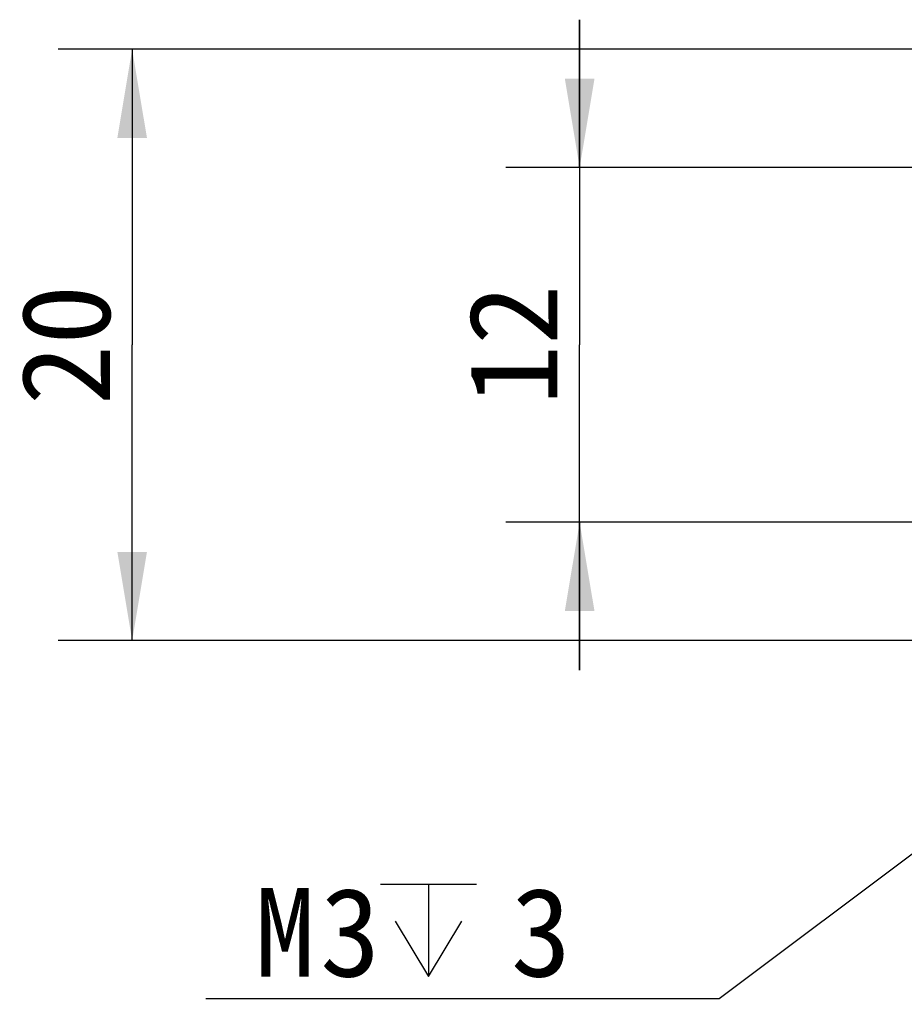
# Model space of a CAD drawing. Header units: millimetres. Extents: x 0 to 559, y 0 to 432.
# Tile 5 of 15: x 151 to 181, y 235 to 269. Entities that reach past the tile are written whole.
import ezdxf
from ezdxf.enums import TextEntityAlignment as Align

# ---------------------------------------------------------------- set-up
doc = ezdxf.new("R2010")
doc.units = ezdxf.units.MM
doc.header["$LTSCALE"] = 30.734
doc.layers.get('0').update_dxf_attribs({"linetype": 'CONTINUOUS'})
doc.layers.add('51__DRAFT_DIMS', color=7, linetype='CONTINUOUS')
doc.styles.get("Standard").update_dxf_attribs({"font": 'simfang.ttf'})
doc.dimstyles.new('DIMSTYLE_1', dxfattribs={"dimtxt": 3, "dimasz": 3, "dimexe": 2.5, "dimexo": 0.5, "dimgap": 0.75, "dimtad": 1, "dimdsep": 46, "dimtxsty": 'STANDARD', "dimblk": '_FILLED', "dimblk1": '_FILLED', "dimblk2": '_FILLED', "dimcen": 0.09, "dimclrt": 3, "dimazin": 2, "dimtp": 0.2, "dimtm": 0.2, "dimtfac": 1, "dimtofl": 0, "dimtmove": 0, "dimatfit": 3, "dimldrblk": '_FILLED', "dimfxl": 1, "dimtolj": 1, "dimarcsym": 0})
doc.dimstyles.new('DIMSTYLE_4', dxfattribs={"dimtxt": 3, "dimasz": 3, "dimexe": 2.5, "dimexo": 0.5, "dimtad": 1, "dimdsep": 46, "dimtxsty": 'STANDARD', "dimblk": '_FILLED', "dimblk1": '_FILLED', "dimblk2": '_FILLED', "dimcen": 0.09, "dimclrt": 3, "dimazin": 2, "dimtp": 0.1, "dimtm": 0.1, "dimtfac": 1, "dimtofl": 0, "dimtmove": 0, "dimatfit": 1, "dimldrblk": '_FILLED', "dimfxl": 1, "dimtolj": 1, "dimarcsym": 0})

# ---------------------------------------------------------------- blocks, each defined once
blk = doc.blocks.new('_FILLED')
at = {"color": 0, "linetype": 'ByBlock'}
blk.add_solid([(0, 0), (-1, 0.167), (-1, -0.167)], dxfattribs=at)
blk = doc.blocks.new('*D11')
at = {"layer": '51__DRAFT_DIMS', "color": 4}
for p, q in [((202.617, 256.755), (174.289, 235.538)), ((170.789, 235.538), (156.929, 235.538)), ((174.289, 235.538), (170.789, 235.538))]:
    blk.add_line(p, q, dxfattribs=at)
at = {"layer": '51__DRAFT_DIMS', "color": 4, "xscale": 3, "yscale": 3, "zscale": 3, "rotation": 36.8323054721}
blk.add_blockref('_FILLED', (202.617, 256.755), dxfattribs=at)
at = {"layer": '51__DRAFT_DIMS', "color": 3}
for s, p in [('M', (160.633, 236.288)), ('3', (162.836, 236.288)), ('3', (169.289, 236.288))]:
    blk.add_text(s, height=3, dxfattribs=at).set_placement(p, align=Align.RIGHT)
blk = doc.blocks.new('*D12')
at = {"layer": '51__DRAFT_DIMS', "color": 4}
for p, q in [((169.576, 263.654), (169.576, 268.654)), ((169.576, 268.654), (169.576, 257.654)), ((225.517, 263.654), (167.076, 263.654)), ((169.576, 246.654), (169.576, 257.654)), ((225.517, 251.654), (167.076, 251.654)), ((169.576, 251.654), (169.576, 246.654))]:
    blk.add_line(p, q, dxfattribs=at)
at = {"layer": '51__DRAFT_DIMS', "color": 4, "xscale": 3, "yscale": 3, "zscale": 3}
for p, rotation in [((169.576, 263.654), 270), ((169.576, 251.654), 90)]:
    blk.add_blockref('_FILLED', p, dxfattribs=dict(at, rotation=rotation))
at = {"layer": '51__DRAFT_DIMS', "color": 3}
blk.add_text('12', height=3, rotation=90, dxfattribs=at).set_placement((168.826, 257.654), align=Align.CENTER)
blk = doc.blocks.new('*D13')
at = {"layer": '51__DRAFT_DIMS', "color": 4}
for p, q in [((227.017, 267.654), (151.942, 267.654)), ((154.442, 267.654), (154.442, 257.654)), ((154.442, 247.654), (154.442, 257.654)), ((227.017, 247.654), (151.942, 247.654))]:
    blk.add_line(p, q, dxfattribs=at)
at = {"layer": '51__DRAFT_DIMS', "color": 4, "xscale": 3, "yscale": 3, "zscale": 3}
for p, rotation in [((154.442, 267.654), 90), ((154.442, 247.654), 270)]:
    blk.add_blockref('_FILLED', p, dxfattribs=dict(at, rotation=rotation))
at = {"layer": '51__DRAFT_DIMS', "color": 3}
blk.add_text('20', height=3, rotation=90, dxfattribs=at).set_placement((153.692, 257.654), align=Align.CENTER)

msp = doc.modelspace()

# ---------------------------------------------------------------- linework, layer by layer
at = {"layer": '51__DRAFT_DIMS', "color": 3}
for p, q in [((162.836, 239.413), (166.086, 239.413)), ((164.461, 239.413), (164.461, 236.288))]:
    msp.add_line(p, q, dxfattribs=at)
msp.add_lwpolyline([(163.336, 238.163), (164.461, 236.288), (165.586, 238.163)], dxfattribs=at)

# ---------------------------------------------------------------- dimensions: what is measured, and where the dimension line sits
at = {"layer": '51__DRAFT_DIMS', "color": 4}
for base, p1, p2, picture, middle in [((169.576, 251.654), (226.017, 263.654), (226.017, 251.654), '*D12', (169.576, 257.739)), ((154.442, 247.654), (227.517, 267.654), (227.517, 247.654), '*D13', (154.442, 257.627))]:
    dim = msp.add_linear_dim(base=base, p1=p1, p2=p2, angle=270, dimstyle='DIMSTYLE_1', dxfattribs=at)
    dim.commit()
    dim.dimension.update_dxf_attribs({"geometry": picture, "text_midpoint": middle, "dimtype": 160})
dim = msp.add_diameter_dim_2p(p1=(202.617, 256.755), p2=(205.018, 258.553), text='M<>{\\fgdt;x}3', dimstyle='DIMSTYLE_4', override={"dimtih": 1, "dimtoh": 1, "dimpost": '<>'}, dxfattribs=at)
dim.commit()
dim.dimension.update_dxf_attribs({"geometry": '*D11', "text_midpoint": (163.859, 237.788), "dimtype": 163})

doc.saveas('drawing.dxf')
